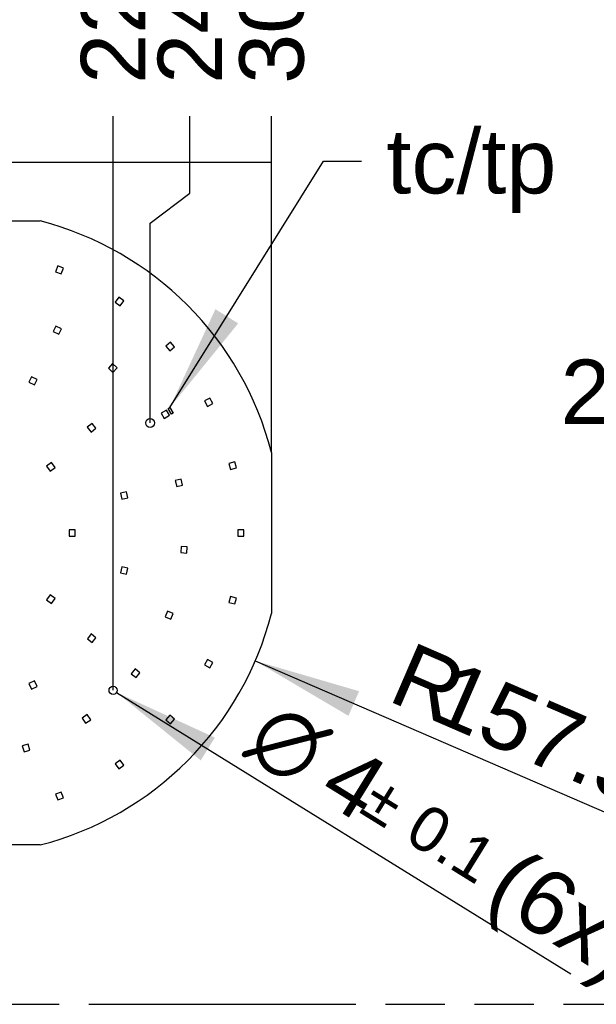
# Model space of a CAD drawing. Header units: millimetres. Extents: x 0 to 210, y 0 to 297.
# Tile 4 of 20: x 79 to 98, y 133 to 165. Entities that reach past the tile are written whole.
import ezdxf
from ezdxf.enums import TextEntityAlignment as Align

# ---------------------------------------------------------------- set-up
doc = ezdxf.new("R2010")
doc.units = ezdxf.units.MM
doc.header["$LTSCALE"] = 19.36
doc.linetypes.add('PHANTOM', pattern=[0.8, 0.45, -0.05, 0.1, -0.05, 0.1, -0.05])
doc.layers.get('0').update_dxf_attribs({"linetype": 'CONTINUOUS'})
for name, color, linetype in [('DEFAULT_3', 7, 'PHANTOM'), ('Z_DIM_2D', 7, 'CONTINUOUS'), ('Z_NOTICE', 7, 'CONTINUOUS')]:
    doc.layers.add(name, color=color, linetype=linetype)
doc.styles.get("Standard").update_dxf_attribs({"font": 'txt', "width": 0.7})
doc.styles.add('TEXTSTYLE_3', font='helveticaneueltw1g-ltcn.otf')
doc.styles.add('TEXTSTYLE_4', font='gdt', dxfattribs={"width": 0.7})
doc.dimstyles.new('DIMSTYLE_1', dxfattribs={"dimtxt": 2.1, "dimasz": 3.5, "dimexe": 1.5, "dimexo": 0, "dimgap": 0.525, "dimtad": 0, "dimtih": 1, "dimtoh": 1, "dimlfac": 15.000015, "dimdsep": 46, "dimtxsty": 'TEXTSTYLE_3', "dimblk": '_FILLED', "dimblk1": '_FILLED', "dimblk2": '_FILLED', "dimcen": 0.09, "dimclrt": 5, "dimazin": 2, "dimtol": 1, "dimtp": 0.3, "dimtm": 0.3, "dimtfac": 1, "dimtofl": 0, "dimtmove": 0, "dimatfit": 3, "dimldrblk": '_FILLED', "dimfxl": 0, "dimtolj": 1, "dimarcsym": 0})
doc.dimstyles.new('DIMSTYLE_11', dxfattribs={"dimtxt": 2.1, "dimasz": 3.5, "dimexe": 1.5, "dimexo": 0, "dimgap": 0.525, "dimtad": 0, "dimtih": 1, "dimtoh": 1, "dimlfac": 15.000015, "dimdsep": 46, "dimtxsty": 'TEXTSTYLE_3', "dimblk": '_FILLED', "dimblk1": '_FILLED', "dimblk2": '_FILLED', "dimcen": 0.09, "dimclrt": 5, "dimazin": 2, "dimtol": 1, "dimtp": 0.4, "dimtm": 0.4, "dimtfac": 1, "dimtofl": 0, "dimtmove": 0, "dimatfit": 3, "dimldrblk": '_FILLED', "dimfxl": 0, "dimtolj": 1, "dimarcsym": 0})
doc.dimstyles.new('DIMSTYLE_4', dxfattribs={"dimtxt": 2.1, "dimasz": 3.5, "dimexe": 1.5, "dimexo": 0, "dimtad": 1, "dimdec": 3, "dimlfac": 15.000015, "dimdsep": 46, "dimtxsty": 'TEXTSTYLE_3', "dimblk": '_FILLED', "dimblk1": '_FILLED', "dimblk2": '_FILLED', "dimcen": 0.09, "dimclrt": 5, "dimadec": 3, "dimazin": 2, "dimtol": 1, "dimtp": 0.1, "dimtm": 0.1, "dimtfac": 1, "dimtdec": 3, "dimtofl": 0, "dimtmove": 0, "dimatfit": 1, "dimldrblk": '_FILLED', "dimfxl": 0, "dimtolj": 1, "dimarcsym": 0})
doc.dimstyles.new('DIMSTYLE_5', dxfattribs={"dimtxt": 2.1, "dimasz": 3.5, "dimexe": 1.5, "dimexo": 0, "dimtad": 1, "dimdec": 3, "dimlfac": 15.000015, "dimdsep": 46, "dimtxsty": 'TEXTSTYLE_3', "dimblk": '_FILLED', "dimblk1": '_FILLED', "dimblk2": '_FILLED', "dimcen": 0.09, "dimclrt": 5, "dimadec": 3, "dimazin": 2, "dimtol": 1, "dimtp": 1, "dimtm": 1, "dimtfac": 1, "dimtdec": 3, "dimtofl": 0, "dimtmove": 0, "dimatfit": 3, "dimldrblk": '_FILLED', "dimfxl": 0, "dimtolj": 1, "dimarcsym": 0})
doc.dimstyles.new('DIMSTYLE_6', dxfattribs={"dimtxt": 2.1, "dimasz": 3.5, "dimexe": 1.5, "dimexo": 0, "dimgap": 0.525, "dimtad": 0, "dimtih": 1, "dimtoh": 1, "dimlfac": 15.00015, "dimdsep": 46, "dimtxsty": 'TEXTSTYLE_3', "dimblk": '_FILLED', "dimblk1": '_FILLED', "dimblk2": '_FILLED', "dimcen": 0.09, "dimclrt": 5, "dimazin": 2, "dimtol": 1, "dimtp": 0.3, "dimtm": 0.3, "dimtfac": 1, "dimtofl": 0, "dimtmove": 0, "dimatfit": 3, "dimldrblk": '_FILLED', "dimfxl": 0, "dimtolj": 1, "dimarcsym": 0})
doc.dimstyles.get("Standard").update_dxf_attribs({"dimtxt": 3.5, "dimasz": 3.5, "dimexe": 1.5, "dimexo": 0, "dimtad": 1, "dimdec": 3, "dimdsep": 46, "dimtxsty": 'Standard', "dimblk": '_FILLED', "dimblk1": '_FILLED', "dimblk2": '_FILLED', "dimcen": 0.09, "dimclrt": 5, "dimadec": 3, "dimazin": 2, "dimtol": 1, "dimtp": 0.001, "dimtm": 0.001, "dimtfac": 1, "dimtdec": 3, "dimtofl": 0, "dimtmove": 0, "dimatfit": 3, "dimldrblk": '_FILLED', "dimfxl": 0, "dimtolj": 1, "dimarcsym": 0})

# ---------------------------------------------------------------- blocks, each defined once
blk = doc.blocks.new('_FILLED')
at = {"color": 0, "linetype": 'ByBlock'}
blk.add_solid([(0, 0), (-1, 0.125), (-1, -0.125)], dxfattribs=at)
blk = doc.blocks.new('*D8')
at = {"layer": 'Z_DIM_2D', "color": 2, "linetype": 'Continuous', "transparency": 16777216}
blk.add_line((82.013, 142.842), (96.829, 133.668), dxfattribs=at)
at = {"layer": 'Z_DIM_2D', "color": 2, "linetype": 'Continuous', "transparency": 16777216, "xscale": 3.5, "yscale": 3.5, "zscale": 3.5, "rotation": 148.2323373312}
blk.add_blockref('_FILLED', (82.013, 142.842), dxfattribs=at)
at = {"layer": 'Z_DIM_2D', "color": 5, "linetype": 'Continuous', "transparency": 16777216}
for s, height, style, p in [('n', 2.1, 'TEXTSTYLE_4', (86.139, 140.905)), ('4', 2.1, 'TEXTSTYLE_3', (88.519, 139.431)), ('`', 1.47, 'TEXTSTYLE_4', (89.884, 138.956)), ('0.1', 1.47, 'TEXTSTYLE_3', (91.342, 138.054)), (' (6x)', 2.1, 'TEXTSTYLE_3', (93.275, 136.486))]:
    blk.add_text(s, height=height, rotation=-31.7677, dxfattribs=dict(at, style=style)).set_placement(p)
blk = doc.blocks.new('*D9')
at = {"layer": 'Z_DIM_2D', "color": 2, "linetype": 'Continuous', "transparency": 16777216}
blk.add_line((86.537, 143.871), (100.254, 137.937), dxfattribs=at)
at = {"layer": 'Z_DIM_2D', "color": 2, "linetype": 'Continuous', "transparency": 16777216, "xscale": 3.5, "yscale": 3.5, "zscale": 3.5, "rotation": 156.6084027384}
blk.add_blockref('_FILLED', (86.537, 143.871), dxfattribs=at)
at = {"layer": 'Z_DIM_2D', "color": 5, "linetype": 'Continuous', "transparency": 16777216}
for s, height, style, p in [('R', 2.1, 'TEXTSTYLE_3', (90.805, 142.597)), ('157.5', 2.1, 'TEXTSTYLE_3', (92.157, 142.012)), ('`', 1.47, 'TEXTSTYLE_4', (98.107, 139.781)), ('1', 1.47, 'TEXTSTYLE_3', (99.681, 139.1))]:
    blk.add_text(s, height=height, rotation=-23.3916, dxfattribs=dict(at, style=style)).set_placement(p)
blk = doc.blocks.new('*D15')
at = {"layer": 'Z_DIM_2D', "color": 2, "linetype": 'Continuous', "transparency": 16777216}
for p, q in [((112.618, 152.638), (110.7, 152.638)), ((113.277, 151.696), (112.618, 152.638)), ((117.674, 151.696), (113.277, 151.696))]:
    blk.add_line(p, q, dxfattribs=at)
at = {"layer": 'Z_DIM_2D', "color": 5, "linetype": 'Continuous', "transparency": 16777216}
for s, height, style, p in [('206.25', 2.1, 'TEXTSTYLE_3', (105.466, 151.588)), ('`', 1.47, 'TEXTSTYLE_4', (107.181, 151.903)), ('0.3', 1.47, 'TEXTSTYLE_3', (109.65, 151.903))]:
    blk.add_text(s, height=height, dxfattribs=dict(at, style=style)).set_placement(p, align=Align.RIGHT)
blk = doc.blocks.new('_NONE')
blk = doc.blocks.new('*D24')
at = {"layer": 'Z_DIM_2D', "color": 2, "linetype": 'Continuous', "transparency": 16777216}
blk.add_line((81.9, 142.913), (81.9, 161.625), dxfattribs=at)
at = {"layer": 'Z_DIM_2D', "color": 5, "linetype": 'Continuous', "transparency": 16777216}
for s, height, style, p in [('0.3', 1.47, 'TEXTSTYLE_3', (82.635, 170.737)), ('`', 1.47, 'TEXTSTYLE_4', (82.635, 169.022)), ('227.5', 2.1, 'TEXTSTYLE_3', (82.95, 162.675))]:
    blk.add_text(s, height=height, rotation=90, dxfattribs=dict(at, style=style)).set_placement(p)
blk = doc.blocks.new('*D25')
at = {"layer": 'Z_DIM_2D', "color": 2, "linetype": 'Continuous', "transparency": 16777216}
for p, q in [((84.406, 159.112), (84.406, 161.625)), ((83.107, 158.135), (84.406, 159.112)), ((83.107, 151.623), (83.107, 158.135))]:
    blk.add_line(p, q, dxfattribs=at)
at = {"layer": 'Z_DIM_2D', "color": 5, "linetype": 'Continuous', "transparency": 16777216}
for s, height, style, p in [('0.3', 1.47, 'TEXTSTYLE_3', (85.141, 170.737)), ('`', 1.47, 'TEXTSTYLE_4', (85.141, 169.022)), ('245.6', 2.1, 'TEXTSTYLE_3', (85.456, 162.675))]:
    blk.add_text(s, height=height, rotation=90, dxfattribs=dict(at, style=style)).set_placement(p)
blk = doc.blocks.new('*D26')
at = {"layer": 'Z_DIM_2D', "color": 2, "linetype": 'Continuous', "transparency": 16777216}
blk.add_line((87.067, 150.664), (87.067, 161.625), dxfattribs=at)
at = {"layer": 'Z_DIM_2D', "color": 5, "linetype": 'Continuous', "transparency": 16777216}
for s, height, style, p in [('0.4', 1.47, 'TEXTSTYLE_3', (87.802, 168.621)), ('`', 1.47, 'TEXTSTYLE_4', (87.802, 166.906)), ('305', 2.1, 'TEXTSTYLE_3', (88.117, 162.675))]:
    blk.add_text(s, height=height, rotation=90, dxfattribs=dict(at, style=style)).set_placement(p)

msp = doc.modelspace()

# ---------------------------------------------------------------- linework, layer by layer
at = {"color": 7, "linetype": 'Continuous'}
for p, q in [((74.275213, 158.205991), (79.524547, 158.205991)), ((80.092381, 156.73927), (80.02146, 156.552266)), ((80.279384, 156.668349), (80.092381, 156.73927)), ((80.208463, 156.481346), (80.279384, 156.668349)), ((80.02146, 156.552266), (80.208463, 156.481346)), ((82.081644, 155.72245), (81.968031, 155.557853)), ((82.24624, 155.608837), (82.081644, 155.72245)), ((81.968031, 155.557853), (82.132627, 155.444241)), ((82.132627, 155.444241), (82.24624, 155.608837)), ((80.034142, 154.780309), (79.947388, 154.600104)), ((80.214346, 154.693555), (80.034142, 154.780309)), ((80.127592, 154.51335), (80.214346, 154.693555)), ((79.947388, 154.600104), (80.127592, 154.51335)), ((83.769761, 154.259116), (83.620059, 154.126492)), ((83.620059, 154.126492), (83.752683, 153.97679)), ((83.752683, 153.97679), (83.902385, 154.109414)), ((83.902385, 154.109414), (83.769761, 154.259116)), ((81.882742, 153.556166), (81.746701, 153.409561)), ((81.746701, 153.409561), (81.893306, 153.273521)), ((82.029346, 153.420126), (81.882742, 153.556166)), ((81.893306, 153.273521), (82.029346, 153.420126)), ((79.238895, 153.128435), (79.152141, 152.948231)), ((79.4191, 153.041681), (79.238895, 153.128435)), ((79.152141, 152.948231), (79.332346, 152.861477)), ((79.332346, 152.861477), (79.4191, 153.041681)), ((85.058626, 152.43431), (84.881535, 152.341366)), ((85.15157, 152.257219), (85.058626, 152.43431)), ((83.699116, 152.099206), (83.753964, 152.130873)), ((83.805783, 151.914455), (83.699116, 152.099206)), ((83.753964, 152.130873), (83.860631, 151.946121)), ((84.881535, 152.341366), (84.974479, 152.164275)), ((84.974479, 152.164275), (85.15157, 152.257219)), ((83.639809, 152.046104), (83.466604, 151.946104)), ((83.466604, 151.946104), (83.566604, 151.772899)), ((83.566604, 151.772899), (83.739809, 151.872899)), ((83.739809, 151.872899), (83.639809, 152.046104)), ((83.860631, 151.946121), (83.805783, 151.914455)), ((81.215338, 151.609595), (81.058988, 151.484877)), ((81.058988, 151.484877), (81.183705, 151.328527)), ((81.183705, 151.328527), (81.340056, 151.453244)), ((81.340056, 151.453244), (81.215338, 151.609595)), ((87.066537, 150.664001), (87.066537, 145.414668)), ((79.888396, 150.334225), (79.726593, 150.216668)), ((79.726593, 150.216668), (79.84415, 150.054865)), ((79.84415, 150.054865), (80.005953, 150.172421)), ((80.005953, 150.172421), (79.888396, 150.334225)), ((85.873334, 150.354084), (85.679146, 150.306221)), ((85.679146, 150.306221), (85.727009, 150.112033)), ((85.727009, 150.112033), (85.921197, 150.159896)), ((85.921197, 150.159896), (85.873334, 150.354084)), ((84.124367, 149.791797), (83.929387, 149.747269)), ((83.929387, 149.747269), (83.973915, 149.552289)), ((83.973915, 149.552289), (84.168895, 149.596817)), ((84.168895, 149.596817), (84.124367, 149.791797)), ((82.337052, 149.38362), (82.142072, 149.339092)), ((82.142072, 149.339092), (82.1866, 149.144112)), ((82.38158, 149.188641), (82.337052, 149.38362)), ((82.1866, 149.144112), (82.38158, 149.188641)), ((80.666543, 148.139334), (80.466543, 148.139334)), ((80.466543, 148.139334), (80.466543, 147.939334)), ((80.466543, 147.939334), (80.666543, 147.939334)), ((80.666543, 147.939334), (80.666543, 148.139334)), ((86.166538, 148.139334), (85.966538, 148.139334)), ((85.966538, 148.139334), (85.966538, 147.939334)), ((85.966538, 147.939334), (86.166538, 147.939334)), ((86.166538, 147.939334), (86.166538, 148.139334)), ((84.120454, 147.598507), (84.105508, 147.399067)), ((84.319894, 147.583561), (84.120454, 147.598507)), ((84.105508, 147.399067), (84.304948, 147.384121)), ((84.304948, 147.384121), (84.319894, 147.583561)), ((82.186875, 146.935874), (82.142395, 146.740883)), ((82.142395, 146.740883), (82.337386, 146.696403)), ((82.381866, 146.891394), (82.186875, 146.935874)), ((82.337386, 146.696403), (82.381866, 146.891394)), ((79.84415, 146.023804), (79.726593, 145.862)), ((80.005953, 145.906247), (79.84415, 146.023804)), ((79.726593, 145.862), (79.888396, 145.744444)), ((79.888396, 145.744444), (80.005953, 145.906247)), ((85.727009, 145.966637), (85.679146, 145.772448)), ((85.679146, 145.772448), (85.873334, 145.724585)), ((85.921197, 145.918774), (85.727009, 145.966637)), ((85.873334, 145.724585), (85.921197, 145.918774)), ((83.669728, 145.489791), (83.59666, 145.303616)), ((83.855903, 145.416723), (83.669728, 145.489791)), ((83.782835, 145.230548), (83.855903, 145.416723)), ((83.59666, 145.303616), (83.782835, 145.230548)), ((81.184525, 144.75121), (81.059846, 144.594828)), ((81.340907, 144.626531), (81.184525, 144.75121)), ((81.059846, 144.594828), (81.216228, 144.47015)), ((81.216228, 144.47015), (81.340907, 144.626531)), ((84.974479, 143.914394), (84.881534, 143.737302)), ((85.15157, 143.821449), (84.974479, 143.914394)), ((85.058625, 143.644358), (85.15157, 143.821449)), ((82.618023, 143.608325), (82.493345, 143.451943)), ((82.493345, 143.451943), (82.649727, 143.327265)), ((82.774405, 143.483646), (82.618023, 143.608325)), ((82.649727, 143.327265), (82.774405, 143.483646)), ((84.881534, 143.737302), (85.058625, 143.644358)), ((79.333548, 143.217799), (79.153365, 143.131)), ((79.153365, 143.131), (79.240165, 142.950817)), ((79.420347, 143.037616), (79.333548, 143.217799)), ((79.240165, 142.950817), (79.420347, 143.037616)), ((81.05782, 142.119659), (80.892584, 142.006978)), ((80.892584, 142.006978), (81.005266, 141.841742)), ((81.005266, 141.841742), (81.170501, 141.954424)), ((81.170501, 141.954424), (81.05782, 142.119659)), ((83.752681, 142.101877), (83.620057, 141.952175)), ((83.620057, 141.952175), (83.769759, 141.819551)), ((83.902383, 141.969253), (83.752681, 142.101877)), ((83.769759, 141.819551), (83.902383, 141.969253)), ((79.127498, 141.15684), (78.936383, 141.097889)), ((78.936383, 141.097889), (78.995334, 140.906774)), ((78.995334, 140.906774), (79.186449, 140.965725)), ((79.186449, 140.965725), (79.127498, 141.15684)), ((82.132626, 140.634426), (81.968029, 140.520814)), ((82.246238, 140.46983), (82.132626, 140.634426)), ((81.968029, 140.520814), (82.081642, 140.356217)), ((82.081642, 140.356217), (82.246238, 140.46983)), ((80.208463, 139.597323), (80.02146, 139.526402)), ((80.279384, 139.41032), (80.208463, 139.597323)), ((80.02146, 139.526402), (80.09238, 139.339399)), ((80.09238, 139.339399), (80.279384, 139.41032)), ((79.524547, 137.872678), (74.275214, 137.872678))]:
    msp.add_line(p, q, dxfattribs=at)
for centre, radius in [((83.106541, 151.622664), 0.143333), ((81.899875, 142.912673), 0.133333)]:
    msp.add_circle(centre, radius, dxfattribs=at)
for centre, start, end in [((76.899881, 148.039335), 14.4756452, 75.5243548), ((76.899881, 148.039334), 284.4756452, 345.5243548)]:
    msp.add_arc(centre, 10.499988, start, end, dxfattribs=at)
at = {"layer": 'DEFAULT_3', "color": 91, "linetype": 'PHANTOM', "true_color": 0x80ff80}
msp.add_line((50.128636, 132.68), (150.128636, 132.68), dxfattribs=at)
at = {"layer": 'Z_DIM_2D', "color": 2, "linetype": 'Continuous'}
msp.add_line((66.733224, 160.124828), (87.066537, 160.124828), dxfattribs=at)

# ---------------------------------------------------------------- texts
at = {"layer": 'Z_NOTICE', "color": 5, "linetype": 'Continuous', "style": 'TEXTSTYLE_3'}
msp.add_text(' tc/tp', height=2.1, dxfattribs=at).set_placement((90.000978, 159.103379))

# ---------------------------------------------------------------- dimensions: what is measured, and where the dimension line sits
at = {"layer": 'Z_DIM_2D', "color": 2, "linetype": 'Continuous'}
for feature_location, offset, dtype, origin, dimstyle, picture, middle in [((81.899875, 142.912673), (0, 18.712155), 1, (66.733224, 142.912673), 'DIMSTYLE_1', '*D24', (81.899875, 167.939977)), ((83.106541, 151.622664), (1.299629, 10.002164), 1, (66.733224, 151.622664), 'DIMSTYLE_1', '*D25', (84.40617, 167.939977)), ((87.066537, 150.664001), (0, 10.960827), 1, (66.733224, 150.664001), 'DIMSTYLE_11', '*D26', (87.066537, 166.882141)), ((117.674122, 151.695828), (-6.974464, 0.941837), 0, (117.674122, 137.945964), 'DIMSTYLE_6', '*D15', (103.679286, 152.637664))]:
    dim = msp.add_ordinate_dim(feature_location=feature_location, offset=offset, dtype=dtype, origin=origin, dimstyle=dimstyle, override={"dimblk1": 'NONE', "dimsah": 1}, dxfattribs=at)
    dim.commit()
    dim.dimension.update_dxf_attribs({"geometry": picture, "text_midpoint": middle})
dim = msp.add_radius_dim(center=(76.899881, 148.039334), mpoint=(86.536905, 143.870699), text='R<>', dimstyle='DIMSTYLE_5', override={"dimpost": '<>'}, dxfattribs=at)
dim.commit()
dim.dimension.update_dxf_attribs({"geometry": '*D9', "text_midpoint": (95.988017, 141.616027), "dimtype": 164})
dim = msp.add_diameter_dim_2p(p1=(82.013234, 142.842476), p2=(81.786517, 142.982869), text='%%c<> (6x)', dimstyle='DIMSTYLE_4', override={"dimpost": '<>'}, dxfattribs=at)
dim.commit()
dim.dimension.update_dxf_attribs({"geometry": '*D8', "text_midpoint": (92.174905, 138.402437), "dimtype": 163})

# ---------------------------------------------------------------- leaders
at = {"layer": 'Z_NOTICE', "color": 2, "linetype": 'Continuous'}
msp.add_leader([(83.753964, 152.130873), (88.763621, 160.153379), (90.000978, 160.153379)], dimstyle='Standard', override={"dimtad": 0}, dxfattribs=at)

doc.saveas('drawing.dxf')
